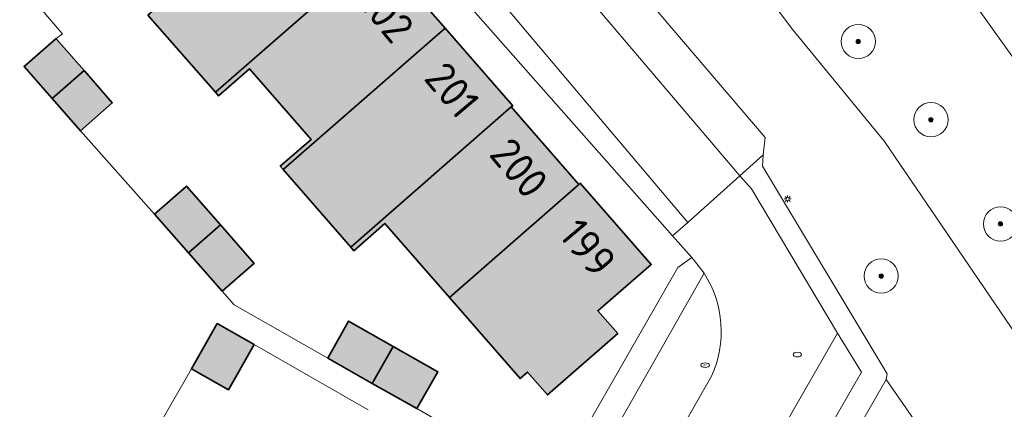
# Model space of a CAD drawing. Header units: metres. Extents: x 125349 to 128236, y 501602 to 503797.
# Tile 53 of 256: x 126579 to 126637, y 501838 to 501861. Entities that reach past the tile are written whole.
import ezdxf
from ezdxf.enums import TextEntityAlignment as Align

# ---------------------------------------------------------------- set-up
doc = ezdxf.new("R2010")
doc.units = ezdxf.units.M
doc.layers.get('0').update_dxf_attribs({"linetype": 'CONTINUOUS'})
for name, color, linetype, lineweight in [('B-WE-GR-BOOM-S-500', 90, 'CONTINUOUS', 18), ('B-WE-GR-GRAS-GV', 60, 'CONTINUOUS', 13), ('B-WE-IE-MEUBILAIR-S', 7, 'CONTINUOUS', 18), ('B-WE-OG-BEBOUWING-GV', 7, 'CONTINUOUS', 35), ('B-WE-OG-BEBOUWING-T18', 10, 'CONTINUOUS', 18), ('B-WE-OG-TERREIN_BEGROEID-GV', 7, 'CONTINUOUS', 18), ('B-WE-OG-TERREIN_ERF-GV', 7, 'CONTINUOUS', 18), ('B-WE-VH-HALFVERHARDING_GRASBETONSTEEN-GV', 130, 'CONTINUOUS', 18), ('B-WE-VH-ONVERHARD-GV', 252, 'CONTINUOUS', 18), ('B-WE-VH-OPENVERHARDING_STRAATBAKSTEEN-GV', 90, 'CONTINUOUS', 18)]:
    doc.layers.add(name, color=color, linetype=linetype, lineweight=lineweight)
doc.layers.add('B-WE-OG-BEBOUWING-V', color=7, linetype='CONTINUOUS', lineweight=18, true_color=0xcc646e)
doc.styles.add('NLCS-ISO', font='NLCS-ISO.ttf')
doc.styles.add('NLCS-ISO-M1000-T18', font='NLCS-ISO.ttf', dxfattribs={"height": 1.8})

# ---------------------------------------------------------------- blocks, each defined once
blk = doc.blocks.new('SIE-MEUBILAIR_PAAL_LICHTMAST-SO')
for points in [[(-0.62, 0), (-1, 0)], [(-0.71, 0.71), (-0.44, 0.44)], [(0, 1), (0, 0.62)], [(0.44, 0.44), (0.71, 0.71)], [(1, 0), (0.62, 0)], [(-0.71, -0.71), (-0.44, -0.44)], [(0, -0.62), (0, -1)], [(0.44, -0.44), (0.71, -0.71)]]:
    blk.add_lwpolyline(points)
blk.add_circle((0, 0), 0.5)
blk = doc.blocks.new('SIE-MEUBILAIR_PUT_KOLK-SO')
blk.add_ellipse((0, 0), major_axis=(1.25, 0), ratio=0.54)
blk = doc.blocks.new('SIE-MEUBILAIR_PUT_DRAINAGEPUT-SO')
blk.add_ellipse((0, 0), major_axis=(1.25, 0), ratio=0.54)
at = {"style": 'NLCS-ISO'}
blk.add_text('dr', height=0.75, dxfattribs=at).set_placement((0.03, 0), align=Align.MIDDLE_CENTER)
blk = doc.blocks.new('SGR-BOOM_01-SO')
at = {"linetype": 'ByBlock', "lineweight": 18}
h = blk.add_hatch(color=0, dxfattribs=at)
h.dxf.hatch_style = 1
edge = h.paths.add_edge_path()
edge.add_arc((0, 0), 0.25, 0, 360)
at = {"color": 0, "linetype": 'ByBlock', "lineweight": 18}
for radius in [2, 0.25]:
    blk.add_circle((0, 0), radius, dxfattribs=at)

msp = doc.modelspace()

# ---------------------------------------------------------------- hatches: boundary and pattern name
at = {"layer": 'B-WE-OG-BEBOUWING-V'}
for points in [[(126586.499, 501861.213), (126590.448, 501856.707), (126599.828, 501864.899), (126595.87, 501869.396)], [(126594.408, 501852.19), (126603.857, 501860.442), (126599.907, 501864.968), (126599.828, 501864.899), (126590.448, 501856.707), (126590.631, 501856.498), (126592.432, 501858.076), (126596.034, 501853.955), (126594.235, 501852.389)], [(126594.408, 501852.19), (126598.348, 501847.665), (126607.723, 501855.852), (126607.803, 501855.921), (126603.857, 501860.442)], [(126580.908, 501856.345), (126582.775, 501857.976), (126581.167, 501859.814), (126581.142, 501859.843), (126579.276, 501858.213)], [(126582.775, 501857.976), (126580.908, 501856.345), (126582.561, 501854.452), (126584.428, 501856.085), (126582.798, 501857.949)], [(126604.106, 501844.727), (126611.67, 501851.333), (126607.723, 501855.852), (126598.348, 501847.665), (126598.525, 501847.462), (126600.338, 501849.041)], [(126611.67, 501851.333), (126604.106, 501844.727), (126608.237, 501839.997), (126608.674, 501840.378), (126609.83, 501839.041), (126613.935, 501842.629), (126612.774, 501843.958), (126615.89, 501846.661), (126611.753, 501851.405)], [(126590.734, 501848.978), (126588.764, 501851.233), (126588.712, 501851.187), (126586.896, 501849.601), (126588.867, 501847.346)], [(126590.838, 501845.091), (126592.654, 501846.679), (126592.705, 501846.723), (126590.734, 501848.978), (126588.867, 501847.346)], [(126600.828, 501841.877), (126598.224, 501843.353), (126597.001, 501841.195), (126599.605, 501839.719)], [(126590.542, 501843.209), (126589.046, 501840.559), (126591.21, 501839.337), (126592.705, 501841.987)], [(126599.605, 501839.719), (126602.209, 501838.244), (126603.432, 501840.401), (126600.828, 501841.877)]]:
    msp.add_hatch(color=256, dxfattribs=at).paths.add_polyline_path(points)

# ---------------------------------------------------------------- linework, layer by layer
at = {"layer": 'B-WE-GR-GRAS-GV', "flags": 128}
for points in [[(126647.618, 501843.93), (126634.303, 501862.556), (126619.319, 501879.839), (126611.377, 501888.77), (126593.397, 501904.391), (126585.246, 501911.357), (126584.572, 501910.458), (126582.221, 501907.345), (126581.541, 501906.484), (126579.262, 501903.31), (126587.958, 501898.077), (126596.074, 501891.209), (126615.429, 501872.033), (126624.08, 501860.438), (126629.521, 501853.838), (126638.44, 501840.726), (126635.182, 501831.929), (126644.49, 501818.556)], [(126635.182, 501831.929), (126638.44, 501840.726), (126629.521, 501853.838), (126624.08, 501860.438), (126615.429, 501872.033), (126596.074, 501891.209), (126587.958, 501898.077), (126579.262, 501903.31), (126577.558, 501900.938), (126575.528, 501897.846), (126577.384, 501896.785)], [(126609.715, 501869.098), (126622.552, 501854.063), (126622.433, 501853.06), (126622.393, 501852.393), (126629.665, 501840.283), (126629.603, 501839.944), (126635.182, 501831.929)]]:
    msp.add_lwpolyline(points, dxfattribs=at)
at = {"layer": 'B-WE-OG-BEBOUWING-GV', "flags": 128}
for points in [[(126586.499, 501861.213), (126590.448, 501856.707), (126599.828, 501864.899), (126595.87, 501869.396)], [(126594.408, 501852.19), (126603.857, 501860.442), (126599.907, 501864.968), (126599.828, 501864.899), (126590.448, 501856.707), (126590.631, 501856.498), (126592.432, 501858.076), (126596.034, 501853.955), (126594.235, 501852.389)], [(126594.408, 501852.19), (126598.348, 501847.665), (126607.723, 501855.852), (126607.803, 501855.921), (126603.857, 501860.442)], [(126580.908, 501856.345), (126582.775, 501857.976), (126581.167, 501859.814), (126581.142, 501859.843), (126579.276, 501858.213)], [(126582.775, 501857.976), (126580.908, 501856.345), (126582.561, 501854.452), (126584.428, 501856.085), (126582.798, 501857.949)], [(126604.106, 501844.727), (126611.67, 501851.333), (126607.723, 501855.852), (126598.348, 501847.665), (126598.525, 501847.462), (126600.338, 501849.041)], [(126611.67, 501851.333), (126604.106, 501844.727), (126608.237, 501839.997), (126608.674, 501840.378), (126609.83, 501839.041), (126613.935, 501842.629), (126612.774, 501843.958), (126615.89, 501846.661), (126611.753, 501851.405)], [(126590.734, 501848.978), (126588.764, 501851.233), (126588.712, 501851.187), (126586.896, 501849.601), (126588.867, 501847.346)], [(126590.838, 501845.091), (126592.654, 501846.679), (126592.705, 501846.723), (126590.734, 501848.978), (126588.867, 501847.346)], [(126600.828, 501841.877), (126598.224, 501843.353), (126597.001, 501841.195), (126599.605, 501839.719)], [(126590.542, 501843.209), (126589.046, 501840.559), (126591.21, 501839.337), (126592.705, 501841.987)], [(126599.605, 501839.719), (126602.209, 501838.244), (126603.432, 501840.401), (126600.828, 501841.877)]]:
    msp.add_lwpolyline(points, close=True, dxfattribs=at)
at = {"layer": 'B-WE-OG-TERREIN_BEGROEID-GV', "flags": 128}
for points in [[(126618.982, 501846.152), (126611.471, 501832.924), (126614.354, 501831.277)], [(126614.354, 501831.277), (126619.411, 501840.131)]]:
    msp.add_lwpolyline(points, dxfattribs=at)
at = {"layer": 'B-WE-OG-TERREIN_BEGROEID-GV'}
msp.add_lwpolyline([(126619.411, 501840.131, 0.254937), (126618.982, 501846.152)], format="xyb", dxfattribs=at)
at = {"layer": 'B-WE-OG-TERREIN_ERF-GV', "flags": 128}
for points in [[(126579.201, 501862.848), (126581.337, 501860.318), (126581.51, 501860.113), (126581.142, 501859.843), (126581.167, 501859.814), (126582.775, 501857.976), (126582.798, 501857.949), (126584.428, 501856.085), (126582.561, 501854.452), (126586.896, 501849.601), (126588.712, 501851.187), (126588.764, 501851.233), (126590.734, 501848.978), (126592.705, 501846.723), (126592.654, 501846.679), (126590.838, 501845.091), (126591.536, 501844.293), (126597.001, 501841.195), (126598.224, 501843.353), (126600.828, 501841.877), (126603.432, 501840.401), (126602.209, 501838.244), (126610.105, 501833.689), (126617.449, 501846.49), (126618.257, 501847.058), (126617.137, 501848.325), (126589.227, 501879.917)], [(126599.907, 501864.968), (126603.857, 501860.442), (126607.803, 501855.921), (126607.723, 501855.852), (126611.67, 501851.333), (126611.753, 501851.405), (126615.89, 501846.661), (126612.774, 501843.958), (126613.935, 501842.629), (126609.83, 501839.041), (126608.674, 501840.378), (126608.237, 501839.997), (126604.106, 501844.727), (126600.338, 501849.041), (126598.525, 501847.462), (126598.348, 501847.665), (126594.408, 501852.19), (126594.235, 501852.389), (126596.034, 501853.955), (126592.432, 501858.076), (126590.631, 501856.498), (126590.448, 501856.707), (126586.499, 501861.213)], [(126610.105, 501833.689), (126602.209, 501838.244), (126599.605, 501839.719), (126597.001, 501841.195), (126591.536, 501844.293), (126590.838, 501845.091), (126588.867, 501847.346), (126586.896, 501849.601), (126582.561, 501854.452), (126580.908, 501856.345), (126579.276, 501858.213), (126581.142, 501859.843), (126581.51, 501860.113), (126581.337, 501860.318), (126579.201, 501862.848), (126578.145, 501861.633)], [(126586.53, 501836.203), (126589.046, 501840.559), (126590.542, 501843.209), (126592.705, 501841.987), (126599.368, 501838.169)], [(126599.368, 501838.169), (126592.705, 501841.987), (126591.21, 501839.337), (126589.046, 501840.559), (126586.53, 501836.203)]]:
    msp.add_lwpolyline(points, dxfattribs=at)
msp.add_lwpolyline([(126629.603, 501839.944), (126582.175, 501757.272), (126603.89, 501744.98), (126614.18, 501762.793), (126632.29, 501794.235), (126641.464, 501809.723), (126643.942, 501813.905), (126644.49, 501818.556), (126635.182, 501831.929)], close=True, dxfattribs=at)
at = {"layer": 'B-WE-VH-HALFVERHARDING_GRASBETONSTEEN-GV', "flags": 128}
for points in [[(126622.433, 501853.06), (126622.552, 501854.063), (126609.715, 501869.098)], [(126608.448, 501866.667), (126621.069, 501851.822), (126622.433, 501853.06)]]:
    msp.add_lwpolyline(points, dxfattribs=at)
msp.add_lwpolyline([(126618, 501827.353), (126620.005, 501826.217), (126628.161, 501840.382), (126626.761, 501842.649)], close=True, dxfattribs=at)
at = {"layer": 'B-WE-VH-ONVERHARD-GV', "flags": 128}
msp.add_lwpolyline([(126459.014, 501958.988), (126471.065, 501959.109), (126474.495, 501959.016), (126477.471, 501958.619), (126484.323, 501957.997), (126489.391, 501957.255), (126499.136, 501954.993), (126501.255, 501954.49), (126508.777, 501952.498), (126516.513, 501950.728), (126521.583, 501949.395), (126529.405, 501947.167), (126546.273, 501938.464), (126555.582, 501932.782), (126569.217, 501923.954), (126584.266, 501912.047), (126585.246, 501911.357), (126593.397, 501904.391), (126611.377, 501888.77), (126619.319, 501879.839), (126634.303, 501862.556), (126647.618, 501843.93)], dxfattribs=at)
at = {"layer": 'B-WE-VH-OPENVERHARDING_STRAATBAKSTEEN-GV', "flags": 128}
for points in [[(126580.518, 501889.508), (126577.69, 501891.802), (126576.299, 501892.594), (126575.573, 501892.936), (126575.053, 501891.953), (126575.711, 501891.675), (126576.729, 501891.038), (126579.994, 501888.451), (126581.474, 501887.252), (126589.227, 501879.917), (126617.137, 501848.325), (126618.03, 501849.105)], [(126621.069, 501851.822), (126608.448, 501866.667)], [(126608.567, 501860.285), (126618.03, 501849.105), (126621.069, 501851.822)], [(126618.03, 501849.105), (126608.567, 501860.285)], [(126582.175, 501757.272), (126629.603, 501839.944), (126629.665, 501840.283), (126622.393, 501852.393), (126622.433, 501853.06), (126621.069, 501851.822), (126621.747, 501851.071), (126626.761, 501842.649), (126628.161, 501840.382), (126620.005, 501826.217), (126618, 501827.353), (126614.632, 501821.571), (126616.668, 501820.375), (126610.943, 501810.412), (126608.919, 501811.576), (126605.726, 501806.005), (126607.728, 501804.827), (126602.007, 501794.837), (126599.965, 501795.985), (126596.465, 501789.965)], [(126576.267, 501754.827), (126578.737, 501759.121), (126578.925, 501759.396), (126581.898, 501764.564), (126587.295, 501773.945), (126590.794, 501780.058), (126596.465, 501789.965), (126599.965, 501795.985), (126605.726, 501806.005), (126608.919, 501811.576), (126614.632, 501821.571), (126618, 501827.353), (126626.761, 501842.649), (126621.747, 501851.071), (126621.069, 501851.822), (126618.03, 501849.105), (126617.137, 501848.325), (126618.257, 501847.058), (126618.982, 501846.152)], [(126619.411, 501840.131), (126614.354, 501831.277), (126613.609, 501829.984), (126600.948, 501807.952)]]:
    msp.add_lwpolyline(points, dxfattribs=at)
at = {"layer": 'B-WE-VH-OPENVERHARDING_STRAATBAKSTEEN-GV'}
for points in [[(126580.518, 501889.508, -0.038308), (126608.567, 501860.285)], [(126618.982, 501846.152, -0.254937), (126619.411, 501840.131)]]:
    msp.add_lwpolyline(points, format="xyb", dxfattribs=at)
at = {"layer": 'B-WE-VH-OPENVERHARDING_STRAATBAKSTEEN-GV', "flags": 128}
msp.add_lwpolyline([(126618.257, 501847.058), (126617.449, 501846.49), (126610.105, 501833.689), (126609.366, 501832.401), (126595.637, 501808.47), (126596.985, 501807.693), (126597.711, 501808.968), (126610.764, 501831.653), (126613.609, 501829.984), (126614.354, 501831.277), (126611.471, 501832.924), (126618.982, 501846.152)], close=True, dxfattribs=at)

# ---------------------------------------------------------------- block references
at = {"layer": 'B-WE-GR-BOOM-S-500', "xscale": 0.5, "yscale": 0.5, "zscale": 0.5}
for p in [(126627.98, 501859.668), (126632.226, 501855.105), (126636.284, 501849.022), (126629.32, 501845.982)]:
    msp.add_blockref('SGR-BOOM_01-SO', p, dxfattribs=at)
at = {"layer": 'B-WE-IE-MEUBILAIR-S', "xscale": 0.2, "yscale": 0.2, "zscale": 0.2}
for name, p in [('SIE-MEUBILAIR_PAAL_LICHTMAST-SO', (126623.855, 501850.483)), ('SIE-MEUBILAIR_PUT_KOLK-SO', (126624.424, 501841.399)), ('SIE-MEUBILAIR_PUT_DRAINAGEPUT-SO', (126619.037, 501840.781))]:
    msp.add_blockref(name, p, dxfattribs=at)

# ---------------------------------------------------------------- texts
at = {"layer": 'B-WE-OG-BEBOUWING-T18', "style": 'NLCS-ISO-M1000-T18'}
for s, p in [('202', (126600.343, 501861.347)), ('201', (126604.277, 501856.838)), ('200', (126608.18, 501852.288)), ('199', (126612.192, 501847.635))]:
    msp.add_text(s, height=1.8, rotation=310, dxfattribs=at).set_placement(p, align=Align.MIDDLE)

doc.saveas('drawing.dxf')
